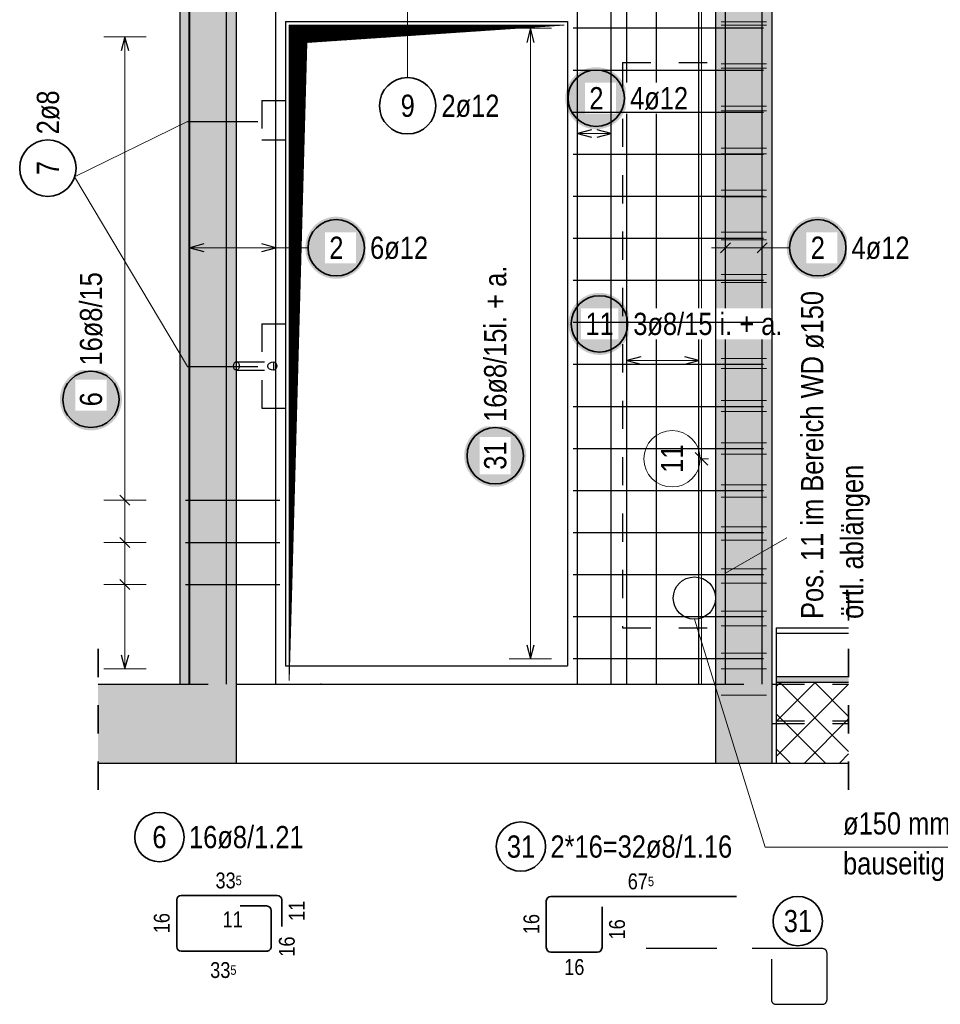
# Model space of a CAD drawing. Header units: millimetres. Extents: x -12.7 to 49.1, y -8.7 to 26.3.
# Tile 25 of 35: x 25.4 to 28.7, y 14.6 to 18.1. Entities that reach past the tile are written whole.
import ezdxf

# ---------------------------------------------------------------- set-up
doc = ezdxf.new("R2010")
doc.units = ezdxf.units.MM
doc.linetypes.add('HIDDEN', pattern=[0.375, 0.25, -0.125])
doc.layers.add('nplo Bewehrung', color=7, linetype='Continuous', lineweight=20)
doc.styles.add('Arial Narrow', font='ARIALN.TTF')

msp = doc.modelspace()

# ---------------------------------------------------------------- hatches: boundary and pattern name
at = {"lineweight": 13, "true_color": 0xd7ffd7}
for points in [[(26.1613, 15.7111), (26.1613, 18.7111), (25.9613, 18.7111), (25.9613, 15.7111)], [(28.0613, 15.7111), (28.0613, 18.7111), (27.8613, 18.7111), (27.8613, 15.7111)], [(25.671, 15.4311), (26.1613, 15.4311), (26.1613, 15.7111), (25.671, 15.7111)], [(28.0613, 15.7111), (27.8613, 15.7111), (27.8613, 15.4311), (28.0613, 15.4311)]]:
    msp.add_hatch(color=254, dxfattribs=at).paths.add_polyline_path(points)
at = {"lineweight": 13}
h = msp.add_hatch(dxfattribs=at)
h.set_pattern_fill('Mau', color=6, scale=0.01, angle=45, style=0, pattern_type=2)
h.set_pattern_definition([(45, (0, 0), (-0.00183847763, 0.00183847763), [])])
h.paths.add_polyline_path([(26.3488, 15.7236), (26.4113, 17.9861), (27.3238, 18.0486), (26.3488, 18.0486)])
at = {"lineweight": 25, "true_color": 0xffffff}
for points in [[(27.5481, 17.789), (27.5481, 17.7928), (27.5479, 17.7967), (27.5475, 17.8005), (27.5471, 17.8043), (27.5465, 17.8081), (27.5457, 17.8119), (27.5449, 17.8156), (27.5439, 17.8193), (27.5427, 17.823), (27.5415, 17.8266), (27.5401, 17.8302), (27.5386, 17.8337), (27.537, 17.8372), (27.5353, 17.8406), (27.5334, 17.844), (27.5314, 17.8473), (27.5293, 17.8505), (27.5271, 17.8537), (27.5248, 17.8567), (27.5224, 17.8597), (27.5199, 17.8626), (27.5173, 17.8654), (27.5145, 17.8681), (27.5117, 17.8707), (27.5088, 17.8733), (27.5059, 17.8757), (27.5028, 17.878), (27.4996, 17.8802), (27.4964, 17.8823), (27.4931, 17.8843), (27.4898, 17.8861), (27.4863, 17.8879), (27.4829, 17.8895), (27.4793, 17.891), (27.4757, 17.8924), (27.4721, 17.8936), (27.4684, 17.8947), (27.4647, 17.8957), (27.461, 17.8966), (27.4572, 17.8973), (27.4534, 17.8979), (27.4496, 17.8984), (27.4458, 17.8987), (27.442, 17.8989), (27.4381, 17.899), (27.4343, 17.8989), (27.4305, 17.8987), (27.4266, 17.8984), (27.4228, 17.8979), (27.419, 17.8973), (27.4153, 17.8966), (27.4115, 17.8957), (27.4078, 17.8947), (27.4041, 17.8936), (27.4005, 17.8924), (27.3969, 17.891), (27.3934, 17.8895), (27.3899, 17.8879), (27.3865, 17.8861), (27.3831, 17.8843), (27.3798, 17.8823), (27.3766, 17.8802), (27.3735, 17.878), (27.3704, 17.8757), (27.3674, 17.8733), (27.3645, 17.8707), (27.3617, 17.8681), (27.359, 17.8654), (27.3564, 17.8626), (27.3539, 17.8597), (27.3514, 17.8567), (27.3491, 17.8537), (27.3469, 17.8505), (27.3448, 17.8473), (27.3429, 17.844), (27.341, 17.8406), (27.3393, 17.8372), (27.3376, 17.8337), (27.3361, 17.8302), (27.3348, 17.8266), (27.3335, 17.823), (27.3324, 17.8193), (27.3314, 17.8156), (27.3305, 17.8119), (27.3298, 17.8081), (27.3292, 17.8043), (27.3287, 17.8005), (27.3284, 17.7967), (27.3282, 17.7928), (27.3281, 17.789), (27.3282, 17.7852), (27.3284, 17.7813), (27.3287, 17.7775), (27.3292, 17.7737), (27.3298, 17.7699), (27.3305, 17.7661), (27.3314, 17.7624), (27.3324, 17.7587), (27.3335, 17.755), (27.3348, 17.7514), (27.3361, 17.7478), (27.3376, 17.7443), (27.3393, 17.7408), (27.341, 17.7374), (27.3429, 17.734), (27.3448, 17.7307), (27.3469, 17.7275), (27.3491, 17.7243), (27.3514, 17.7213), (27.3539, 17.7183), (27.3564, 17.7154), (27.359, 17.7126), (27.3617, 17.7099), (27.3645, 17.7073), (27.3674, 17.7047), (27.3704, 17.7023), (27.3735, 17.7), (27.3766, 17.6978), (27.3798, 17.6957), (27.3831, 17.6937), (27.3865, 17.6919), (27.3899, 17.6901), (27.3934, 17.6885), (27.3969, 17.687), (27.4005, 17.6856), (27.4041, 17.6844), (27.4078, 17.6833), (27.4115, 17.6823), (27.4153, 17.6814), (27.419, 17.6807), (27.4228, 17.6801), (27.4266, 17.6796), (27.4305, 17.6793), (27.4343, 17.6791), (27.4381, 17.679), (27.442, 17.6791), (27.4458, 17.6793), (27.4496, 17.6796), (27.4534, 17.6801), (27.4572, 17.6807), (27.461, 17.6814), (27.4647, 17.6823), (27.4684, 17.6833), (27.4721, 17.6844), (27.4757, 17.6856), (27.4793, 17.687), (27.4829, 17.6885), (27.4863, 17.6901), (27.4898, 17.6919), (27.4931, 17.6937), (27.4964, 17.6957), (27.4996, 17.6978), (27.5028, 17.7), (27.5059, 17.7023), (27.5088, 17.7047), (27.5117, 17.7073), (27.5145, 17.7099), (27.5173, 17.7126), (27.5199, 17.7154), (27.5224, 17.7183), (27.5248, 17.7213), (27.5271, 17.7243), (27.5293, 17.7275), (27.5314, 17.7307), (27.5334, 17.734), (27.5353, 17.7374), (27.537, 17.7408), (27.5386, 17.7443), (27.5401, 17.7478), (27.5415, 17.7514), (27.5427, 17.755), (27.5439, 17.7587), (27.5449, 17.7624), (27.5457, 17.7661), (27.5465, 17.7699), (27.5471, 17.7737), (27.5475, 17.7775), (27.5479, 17.7813)], [(26.6259, 17.2586), (26.6258, 17.2625), (26.6256, 17.2663), (26.6253, 17.2701), (26.6248, 17.2739), (26.6242, 17.2777), (26.6235, 17.2815), (26.6226, 17.2852), (26.6216, 17.2889), (26.6205, 17.2926), (26.6192, 17.2962), (26.6179, 17.2998), (26.6164, 17.3034), (26.6147, 17.3068), (26.613, 17.3103), (26.6111, 17.3136), (26.6091, 17.3169), (26.6071, 17.3201), (26.6049, 17.3233), (26.6025, 17.3263), (26.6001, 17.3293), (26.5976, 17.3322), (26.595, 17.335), (26.5923, 17.3377), (26.5895, 17.3404), (26.5866, 17.3429), (26.5836, 17.3453), (26.5805, 17.3476), (26.5774, 17.3498), (26.5742, 17.3519), (26.5709, 17.3539), (26.5675, 17.3557), (26.5641, 17.3575), (26.5606, 17.3591), (26.5571, 17.3606), (26.5535, 17.362), (26.5499, 17.3632), (26.5462, 17.3644), (26.5425, 17.3654), (26.5387, 17.3662), (26.535, 17.367), (26.5312, 17.3676), (26.5274, 17.368), (26.5235, 17.3684), (26.5197, 17.3686), (26.5159, 17.3686), (26.512, 17.3686), (26.5082, 17.3684), (26.5044, 17.368), (26.5006, 17.3676), (26.4968, 17.367), (26.493, 17.3662), (26.4893, 17.3654), (26.4855, 17.3644), (26.4819, 17.3632), (26.4782, 17.362), (26.4747, 17.3606), (26.4711, 17.3591), (26.4676, 17.3575), (26.4642, 17.3557), (26.4609, 17.3539), (26.4576, 17.3519), (26.4544, 17.3498), (26.4512, 17.3476), (26.4481, 17.3453), (26.4452, 17.3429), (26.4423, 17.3404), (26.4394, 17.3377), (26.4367, 17.335), (26.4341, 17.3322), (26.4316, 17.3293), (26.4292, 17.3263), (26.4269, 17.3233), (26.4247, 17.3201), (26.4226, 17.3169), (26.4206, 17.3136), (26.4187, 17.3103), (26.417, 17.3068), (26.4154, 17.3034), (26.4139, 17.2998), (26.4125, 17.2962), (26.4112, 17.2926), (26.4101, 17.2889), (26.4091, 17.2852), (26.4083, 17.2815), (26.4075, 17.2777), (26.4069, 17.2739), (26.4065, 17.2701), (26.4061, 17.2663), (26.4059, 17.2625), (26.4059, 17.2586), (26.4059, 17.2548), (26.4061, 17.2509), (26.4065, 17.2471), (26.4069, 17.2433), (26.4075, 17.2395), (26.4083, 17.2358), (26.4091, 17.232), (26.4101, 17.2283), (26.4112, 17.2246), (26.4125, 17.221), (26.4139, 17.2174), (26.4154, 17.2139), (26.417, 17.2104), (26.4187, 17.207), (26.4206, 17.2036), (26.4226, 17.2003), (26.4247, 17.1971), (26.4269, 17.194), (26.4292, 17.1909), (26.4316, 17.1879), (26.4341, 17.185), (26.4367, 17.1822), (26.4394, 17.1795), (26.4423, 17.1769), (26.4452, 17.1744), (26.4481, 17.1719), (26.4512, 17.1696), (26.4544, 17.1674), (26.4576, 17.1653), (26.4609, 17.1634), (26.4642, 17.1615), (26.4676, 17.1598), (26.4711, 17.1581), (26.4747, 17.1566), (26.4782, 17.1553), (26.4819, 17.154), (26.4855, 17.1529), (26.4893, 17.1519), (26.493, 17.151), (26.4968, 17.1503), (26.5006, 17.1497), (26.5044, 17.1492), (26.5082, 17.1489), (26.512, 17.1487), (26.5159, 17.1486), (26.5197, 17.1487), (26.5235, 17.1489), (26.5274, 17.1492), (26.5312, 17.1497), (26.535, 17.1503), (26.5387, 17.151), (26.5425, 17.1519), (26.5462, 17.1529), (26.5499, 17.154), (26.5535, 17.1553), (26.5571, 17.1566), (26.5606, 17.1581), (26.5641, 17.1598), (26.5675, 17.1615), (26.5709, 17.1634), (26.5742, 17.1653), (26.5774, 17.1674), (26.5805, 17.1696), (26.5836, 17.1719), (26.5866, 17.1744), (26.5895, 17.1769), (26.5923, 17.1795), (26.595, 17.1822), (26.5976, 17.185), (26.6001, 17.1879), (26.6025, 17.1909), (26.6049, 17.194), (26.6071, 17.1971), (26.6091, 17.2003), (26.6111, 17.2036), (26.613, 17.207), (26.6147, 17.2104), (26.6164, 17.2139), (26.6179, 17.2174), (26.6192, 17.221), (26.6205, 17.2246), (26.6216, 17.2283), (26.6226, 17.232), (26.6235, 17.2358), (26.6242, 17.2395), (26.6248, 17.2433), (26.6253, 17.2471), (26.6256, 17.2509)], [(28.3335, 17.2586), (28.3334, 17.2625), (28.3332, 17.2663), (28.3329, 17.2701), (28.3324, 17.2739), (28.3318, 17.2777), (28.3311, 17.2815), (28.3302, 17.2852), (28.3292, 17.2889), (28.3281, 17.2926), (28.3268, 17.2962), (28.3255, 17.2998), (28.324, 17.3034), (28.3223, 17.3068), (28.3206, 17.3103), (28.3187, 17.3136), (28.3168, 17.3169), (28.3147, 17.3201), (28.3125, 17.3233), (28.3102, 17.3263), (28.3077, 17.3293), (28.3052, 17.3322), (28.3026, 17.335), (28.2999, 17.3377), (28.2971, 17.3404), (28.2942, 17.3429), (28.2912, 17.3453), (28.2881, 17.3476), (28.285, 17.3498), (28.2818, 17.3519), (28.2785, 17.3539), (28.2751, 17.3557), (28.2717, 17.3575), (28.2682, 17.3591), (28.2647, 17.3606), (28.2611, 17.362), (28.2575, 17.3632), (28.2538, 17.3644), (28.2501, 17.3654), (28.2463, 17.3662), (28.2426, 17.367), (28.2388, 17.3676), (28.235, 17.368), (28.2311, 17.3684), (28.2273, 17.3686), (28.2235, 17.3686), (28.2196, 17.3686), (28.2158, 17.3684), (28.212, 17.368), (28.2082, 17.3676), (28.2044, 17.367), (28.2006, 17.3662), (28.1969, 17.3654), (28.1932, 17.3644), (28.1895, 17.3632), (28.1858, 17.362), (28.1823, 17.3606), (28.1787, 17.3591), (28.1752, 17.3575), (28.1718, 17.3557), (28.1685, 17.3539), (28.1652, 17.3519), (28.162, 17.3498), (28.1588, 17.3476), (28.1557, 17.3453), (28.1528, 17.3429), (28.1499, 17.3404), (28.1471, 17.3377), (28.1443, 17.335), (28.1417, 17.3322), (28.1392, 17.3293), (28.1368, 17.3263), (28.1345, 17.3233), (28.1323, 17.3201), (28.1302, 17.3169), (28.1282, 17.3136), (28.1263, 17.3103), (28.1246, 17.3068), (28.123, 17.3034), (28.1215, 17.2998), (28.1201, 17.2962), (28.1189, 17.2926), (28.1177, 17.2889), (28.1167, 17.2852), (28.1159, 17.2815), (28.1151, 17.2777), (28.1145, 17.2739), (28.1141, 17.2701), (28.1137, 17.2663), (28.1135, 17.2625), (28.1135, 17.2586), (28.1135, 17.2548), (28.1137, 17.2509), (28.1141, 17.2471), (28.1145, 17.2433), (28.1151, 17.2395), (28.1159, 17.2358), (28.1167, 17.232), (28.1177, 17.2283), (28.1189, 17.2246), (28.1201, 17.221), (28.1215, 17.2174), (28.123, 17.2139), (28.1246, 17.2104), (28.1263, 17.207), (28.1282, 17.2036), (28.1302, 17.2003), (28.1323, 17.1971), (28.1345, 17.194), (28.1368, 17.1909), (28.1392, 17.1879), (28.1417, 17.185), (28.1443, 17.1822), (28.1471, 17.1795), (28.1499, 17.1769), (28.1528, 17.1744), (28.1557, 17.1719), (28.1588, 17.1696), (28.162, 17.1674), (28.1652, 17.1653), (28.1685, 17.1634), (28.1718, 17.1615), (28.1752, 17.1598), (28.1787, 17.1581), (28.1823, 17.1566), (28.1858, 17.1553), (28.1895, 17.154), (28.1932, 17.1529), (28.1969, 17.1519), (28.2006, 17.151), (28.2044, 17.1503), (28.2082, 17.1497), (28.212, 17.1492), (28.2158, 17.1489), (28.2196, 17.1487), (28.2235, 17.1486), (28.2273, 17.1487), (28.2311, 17.1489), (28.235, 17.1492), (28.2388, 17.1497), (28.2426, 17.1503), (28.2463, 17.151), (28.2501, 17.1519), (28.2538, 17.1529), (28.2575, 17.154), (28.2611, 17.1553), (28.2647, 17.1566), (28.2682, 17.1581), (28.2717, 17.1598), (28.2751, 17.1615), (28.2785, 17.1634), (28.2818, 17.1653), (28.285, 17.1674), (28.2881, 17.1696), (28.2912, 17.1719), (28.2942, 17.1744), (28.2971, 17.1769), (28.2999, 17.1795), (28.3026, 17.1822), (28.3052, 17.185), (28.3077, 17.1879), (28.3102, 17.1909), (28.3125, 17.194), (28.3147, 17.1971), (28.3168, 17.2003), (28.3187, 17.2036), (28.3206, 17.207), (28.3223, 17.2104), (28.324, 17.2139), (28.3255, 17.2174), (28.3268, 17.221), (28.3281, 17.2246), (28.3292, 17.2283), (28.3302, 17.232), (28.3311, 17.2358), (28.3318, 17.2395), (28.3324, 17.2433), (28.3329, 17.2471), (28.3332, 17.2509)], [(27.5593, 16.9886), (27.5593, 16.9925), (27.5591, 16.9963), (27.5587, 17.0001), (27.5583, 17.0039), (27.5577, 17.0077), (27.5569, 17.0115), (27.5561, 17.0153), (27.5551, 17.019), (27.554, 17.0226), (27.5527, 17.0263), (27.5513, 17.0298), (27.5498, 17.0334), (27.5482, 17.0369), (27.5465, 17.0403), (27.5446, 17.0436), (27.5426, 17.0469), (27.5405, 17.0502), (27.5383, 17.0533), (27.536, 17.0564), (27.5336, 17.0593), (27.5311, 17.0622), (27.5285, 17.0651), (27.5257, 17.0678), (27.5229, 17.0704), (27.52, 17.0729), (27.5171, 17.0753), (27.514, 17.0776), (27.5108, 17.0798), (27.5076, 17.0819), (27.5043, 17.0839), (27.501, 17.0858), (27.4976, 17.0875), (27.4941, 17.0891), (27.4905, 17.0906), (27.487, 17.092), (27.4833, 17.0933), (27.4797, 17.0944), (27.4759, 17.0954), (27.4722, 17.0962), (27.4684, 17.097), (27.4646, 17.0976), (27.4608, 17.098), (27.457, 17.0984), (27.4532, 17.0986), (27.4493, 17.0986), (27.4455, 17.0986), (27.4417, 17.0984), (27.4378, 17.098), (27.434, 17.0976), (27.4302, 17.097), (27.4265, 17.0962), (27.4227, 17.0954), (27.419, 17.0944), (27.4153, 17.0933), (27.4117, 17.092), (27.4081, 17.0906), (27.4046, 17.0891), (27.4011, 17.0875), (27.3977, 17.0858), (27.3943, 17.0839), (27.391, 17.0819), (27.3878, 17.0798), (27.3847, 17.0776), (27.3816, 17.0753), (27.3786, 17.0729), (27.3757, 17.0704), (27.3729, 17.0678), (27.3702, 17.0651), (27.3676, 17.0622), (27.3651, 17.0593), (27.3627, 17.0564), (27.3603, 17.0533), (27.3581, 17.0502), (27.3561, 17.0469), (27.3541, 17.0436), (27.3522, 17.0403), (27.3505, 17.0369), (27.3488, 17.0334), (27.3473, 17.0298), (27.346, 17.0263), (27.3447, 17.0226), (27.3436, 17.019), (27.3426, 17.0153), (27.3417, 17.0115), (27.341, 17.0077), (27.3404, 17.0039), (27.3399, 17.0001), (27.3396, 16.9963), (27.3394, 16.9925), (27.3393, 16.9886), (27.3394, 16.9848), (27.3396, 16.981), (27.3399, 16.9771), (27.3404, 16.9733), (27.341, 16.9695), (27.3417, 16.9658), (27.3426, 16.962), (27.3436, 16.9583), (27.3447, 16.9546), (27.346, 16.951), (27.3473, 16.9474), (27.3488, 16.9439), (27.3505, 16.9404), (27.3522, 16.937), (27.3541, 16.9336), (27.3561, 16.9303), (27.3581, 16.9271), (27.3603, 16.924), (27.3627, 16.9209), (27.3651, 16.9179), (27.3676, 16.915), (27.3702, 16.9122), (27.3729, 16.9095), (27.3757, 16.9069), (27.3786, 16.9044), (27.3816, 16.902), (27.3847, 16.8996), (27.3878, 16.8974), (27.391, 16.8954), (27.3943, 16.8934), (27.3977, 16.8915), (27.4011, 16.8898), (27.4046, 16.8881), (27.4081, 16.8866), (27.4117, 16.8853), (27.4153, 16.884), (27.419, 16.8829), (27.4227, 16.8819), (27.4265, 16.881), (27.4302, 16.8803), (27.434, 16.8797), (27.4378, 16.8792), (27.4417, 16.8789), (27.4455, 16.8787), (27.4493, 16.8786), (27.4532, 16.8787), (27.457, 16.8789), (27.4608, 16.8792), (27.4646, 16.8797), (27.4684, 16.8803), (27.4722, 16.881), (27.4759, 16.8819), (27.4797, 16.8829), (27.4833, 16.884), (27.487, 16.8853), (27.4905, 16.8866), (27.4941, 16.8881), (27.4976, 16.8898), (27.501, 16.8915), (27.5043, 16.8934), (27.5076, 16.8954), (27.5108, 16.8974), (27.514, 16.8996), (27.5171, 16.902), (27.52, 16.9044), (27.5229, 16.9069), (27.5257, 16.9095), (27.5285, 16.9122), (27.5311, 16.915), (27.5336, 16.9179), (27.536, 16.9209), (27.5383, 16.924), (27.5405, 16.9271), (27.5426, 16.9303), (27.5446, 16.9336), (27.5465, 16.937), (27.5482, 16.9404), (27.5498, 16.9439), (27.5513, 16.9474), (27.5527, 16.951), (27.554, 16.9546), (27.5551, 16.9583), (27.5561, 16.962), (27.5569, 16.9658), (27.5577, 16.9695), (27.5583, 16.9733), (27.5587, 16.9771), (27.5591, 16.981)], [(25.7558, 16.7209), (25.7557, 16.7247), (25.7555, 16.7286), (25.7552, 16.7324), (25.7547, 16.7362), (25.7541, 16.74), (25.7534, 16.7437), (25.7525, 16.7475), (25.7515, 16.7512), (25.7504, 16.7549), (25.7491, 16.7585), (25.7478, 16.7621), (25.7463, 16.7656), (25.7446, 16.7691), (25.7429, 16.7725), (25.741, 16.7759), (25.7391, 16.7792), (25.737, 16.7824), (25.7348, 16.7855), (25.7325, 16.7886), (25.73, 16.7916), (25.7275, 16.7945), (25.7249, 16.7973), (25.7222, 16.8), (25.7194, 16.8026), (25.7165, 16.8051), (25.7135, 16.8076), (25.7104, 16.8099), (25.7073, 16.8121), (25.7041, 16.8142), (25.7008, 16.8161), (25.6974, 16.818), (25.694, 16.8197), (25.6905, 16.8214), (25.687, 16.8229), (25.6834, 16.8242), (25.6798, 16.8255), (25.6761, 16.8266), (25.6724, 16.8276), (25.6686, 16.8285), (25.6649, 16.8292), (25.6611, 16.8298), (25.6573, 16.8303), (25.6535, 16.8306), (25.6496, 16.8308), (25.6458, 16.8309), (25.6419, 16.8308), (25.6381, 16.8306), (25.6343, 16.8303), (25.6305, 16.8298), (25.6267, 16.8292), (25.6229, 16.8285), (25.6192, 16.8276), (25.6155, 16.8266), (25.6118, 16.8255), (25.6082, 16.8242), (25.6046, 16.8229), (25.601, 16.8214), (25.5976, 16.8197), (25.5941, 16.818), (25.5908, 16.8161), (25.5875, 16.8142), (25.5843, 16.8121), (25.5811, 16.8099), (25.5781, 16.8076), (25.5751, 16.8051), (25.5722, 16.8026), (25.5694, 16.8), (25.5667, 16.7973), (25.564, 16.7945), (25.5615, 16.7916), (25.5591, 16.7886), (25.5568, 16.7855), (25.5546, 16.7824), (25.5525, 16.7792), (25.5505, 16.7759), (25.5487, 16.7725), (25.5469, 16.7691), (25.5453, 16.7656), (25.5438, 16.7621), (25.5424, 16.7585), (25.5412, 16.7549), (25.54, 16.7512), (25.539, 16.7475), (25.5382, 16.7437), (25.5375, 16.74), (25.5369, 16.7362), (25.5364, 16.7324), (25.536, 16.7286), (25.5358, 16.7247), (25.5358, 16.7209), (25.5358, 16.717), (25.536, 16.7132), (25.5364, 16.7094), (25.5369, 16.7056), (25.5375, 16.7018), (25.5382, 16.698), (25.539, 16.6943), (25.54, 16.6906), (25.5412, 16.6869), (25.5424, 16.6833), (25.5438, 16.6797), (25.5453, 16.6761), (25.5469, 16.6727), (25.5487, 16.6692), (25.5505, 16.6659), (25.5525, 16.6626), (25.5546, 16.6594), (25.5568, 16.6562), (25.5591, 16.6532), (25.5615, 16.6502), (25.564, 16.6473), (25.5667, 16.6445), (25.5694, 16.6418), (25.5722, 16.6391), (25.5751, 16.6366), (25.5781, 16.6342), (25.5811, 16.6319), (25.5843, 16.6297), (25.5875, 16.6276), (25.5908, 16.6256), (25.5941, 16.6238), (25.5976, 16.622), (25.601, 16.6204), (25.6046, 16.6189), (25.6082, 16.6175), (25.6118, 16.6163), (25.6155, 16.6151), (25.6192, 16.6141), (25.6229, 16.6133), (25.6267, 16.6125), (25.6305, 16.6119), (25.6343, 16.6115), (25.6381, 16.6111), (25.6419, 16.6109), (25.6458, 16.6109), (25.6496, 16.6109), (25.6535, 16.6111), (25.6573, 16.6115), (25.6611, 16.6119), (25.6649, 16.6125), (25.6686, 16.6133), (25.6724, 16.6141), (25.6761, 16.6151), (25.6798, 16.6163), (25.6834, 16.6175), (25.687, 16.6189), (25.6905, 16.6204), (25.694, 16.622), (25.6974, 16.6238), (25.7008, 16.6256), (25.7041, 16.6276), (25.7073, 16.6297), (25.7104, 16.6319), (25.7135, 16.6342), (25.7165, 16.6366), (25.7194, 16.6391), (25.7222, 16.6418), (25.7249, 16.6445), (25.7275, 16.6473), (25.73, 16.6502), (25.7325, 16.6532), (25.7348, 16.6562), (25.737, 16.6594), (25.7391, 16.6626), (25.741, 16.6659), (25.7429, 16.6692), (25.7446, 16.6727), (25.7463, 16.6761), (25.7478, 16.6797), (25.7491, 16.6833), (25.7504, 16.6869), (25.7515, 16.6906), (25.7525, 16.6943), (25.7534, 16.698), (25.7541, 16.7018), (25.7547, 16.7056), (25.7552, 16.7094), (25.7555, 16.7132)], [(27.1896, 16.5208), (27.1895, 16.5246), (27.1893, 16.5285), (27.189, 16.5323), (27.1885, 16.5361), (27.1879, 16.5399), (27.1872, 16.5437), (27.1863, 16.5474), (27.1853, 16.5511), (27.1842, 16.5548), (27.183, 16.5584), (27.1816, 16.562), (27.1801, 16.5655), (27.1785, 16.569), (27.1767, 16.5724), (27.1749, 16.5758), (27.1729, 16.5791), (27.1708, 16.5823), (27.1686, 16.5854), (27.1663, 16.5885), (27.1639, 16.5915), (27.1613, 16.5944), (27.1587, 16.5972), (27.156, 16.5999), (27.1532, 16.6025), (27.1503, 16.605), (27.1473, 16.6075), (27.1443, 16.6098), (27.1411, 16.612), (27.1379, 16.6141), (27.1346, 16.616), (27.1312, 16.6179), (27.1278, 16.6197), (27.1243, 16.6213), (27.1208, 16.6228), (27.1172, 16.6242), (27.1136, 16.6254), (27.1099, 16.6265), (27.1062, 16.6275), (27.1025, 16.6284), (27.0987, 16.6291), (27.0949, 16.6297), (27.0911, 16.6302), (27.0873, 16.6305), (27.0834, 16.6307), (27.0796, 16.6308), (27.0758, 16.6307), (27.0719, 16.6305), (27.0681, 16.6302), (27.0643, 16.6297), (27.0605, 16.6291), (27.0567, 16.6284), (27.053, 16.6275), (27.0493, 16.6265), (27.0456, 16.6254), (27.042, 16.6242), (27.0384, 16.6228), (27.0349, 16.6213), (27.0314, 16.6197), (27.028, 16.6179), (27.0246, 16.616), (27.0213, 16.6141), (27.0181, 16.612), (27.0149, 16.6098), (27.0119, 16.6075), (27.0089, 16.605), (27.006, 16.6025), (27.0032, 16.5999), (27.0005, 16.5972), (26.9979, 16.5944), (26.9953, 16.5915), (26.9929, 16.5885), (26.9906, 16.5854), (26.9884, 16.5823), (26.9863, 16.5791), (26.9843, 16.5758), (26.9825, 16.5724), (26.9807, 16.569), (26.9791, 16.5655), (26.9776, 16.562), (26.9762, 16.5584), (26.975, 16.5548), (26.9739, 16.5511), (26.9729, 16.5474), (26.972, 16.5437), (26.9713, 16.5399), (26.9707, 16.5361), (26.9702, 16.5323), (26.9699, 16.5285), (26.9697, 16.5246), (26.9696, 16.5208), (26.9697, 16.5169), (26.9699, 16.5131), (26.9702, 16.5093), (26.9707, 16.5055), (26.9713, 16.5017), (26.972, 16.4979), (26.9729, 16.4942), (26.9739, 16.4905), (26.975, 16.4868), (26.9762, 16.4832), (26.9776, 16.4796), (26.9791, 16.476), (26.9807, 16.4726), (26.9825, 16.4691), (26.9843, 16.4658), (26.9863, 16.4625), (26.9884, 16.4593), (26.9906, 16.4561), (26.9929, 16.4531), (26.9953, 16.4501), (26.9979, 16.4472), (27.0005, 16.4444), (27.0032, 16.4417), (27.006, 16.439), (27.0089, 16.4365), (27.0119, 16.4341), (27.0149, 16.4318), (27.0181, 16.4296), (27.0213, 16.4275), (27.0246, 16.4255), (27.028, 16.4237), (27.0314, 16.4219), (27.0349, 16.4203), (27.0384, 16.4188), (27.042, 16.4174), (27.0456, 16.4162), (27.0493, 16.415), (27.053, 16.4141), (27.0567, 16.4132), (27.0605, 16.4125), (27.0643, 16.4119), (27.0681, 16.4114), (27.0719, 16.4111), (27.0758, 16.4109), (27.0796, 16.4108), (27.0834, 16.4109), (27.0873, 16.4111), (27.0911, 16.4114), (27.0949, 16.4119), (27.0987, 16.4125), (27.1025, 16.4132), (27.1062, 16.4141), (27.1099, 16.415), (27.1136, 16.4162), (27.1172, 16.4174), (27.1208, 16.4188), (27.1243, 16.4203), (27.1278, 16.4219), (27.1312, 16.4237), (27.1346, 16.4255), (27.1379, 16.4275), (27.1411, 16.4296), (27.1443, 16.4318), (27.1473, 16.4341), (27.1503, 16.4365), (27.1532, 16.439), (27.156, 16.4417), (27.1587, 16.4444), (27.1613, 16.4472), (27.1639, 16.4501), (27.1663, 16.4531), (27.1686, 16.4561), (27.1708, 16.4593), (27.1729, 16.4625), (27.1749, 16.4658), (27.1767, 16.4691), (27.1785, 16.4726), (27.1801, 16.476), (27.1816, 16.4796), (27.183, 16.4832), (27.1842, 16.4868), (27.1853, 16.4905), (27.1863, 16.4942), (27.1872, 16.4979), (27.1879, 16.5017), (27.1885, 16.5055), (27.189, 16.5093), (27.1893, 16.5131)]]:
    msp.add_hatch(color=7, dxfattribs=at).paths.add_polyline_path(points)
at = {"lineweight": 13, "true_color": 0xffbf80}
msp.add_hatch(color=31, dxfattribs=at).paths.add_polyline_path([(28.333, 15.7175), (28.333, 15.7375), (28.0763, 15.7375), (28.0763, 15.7175)])
at = {"lineweight": 13}
h = msp.add_hatch(dxfattribs=at)
h.set_pattern_fill('FT', color=6, scale=0.01, angle=45, style=0, pattern_type=2)
h.set_pattern_definition([(45, (0, 0), (-0.06187184, 0.06187184), []), (135, (0, 0), (-0.06187184, -0.06187184), [])])
h.paths.add_polyline_path([(28.0763, 15.4311), (28.333, 15.4311), (28.333, 15.7175), (28.0763, 15.7175)])

# ---------------------------------------------------------------- linework, layer by layer
at = {"color": 9, "linetype": 'Continuous', "lineweight": 0}
for p, q in [((25.9933, 19.2611), (25.9933, 15.7111)), ((27.8113, 19.2611), (27.8113, 15.7111)), ((27.8334, 16.488), (27.7892, 16.5322)), ((27.8068, 16.5101), (27.8363, 16.5101))]:
    msp.add_line(p, q, dxfattribs=at)
at = {"color": 3, "linetype": 'Continuous', "lineweight": 25}
for p, q in [((25.9963, 15.7111), (25.9963, 19.2611)), ((25.9963, 15.7111), (25.9963, 19.2611)), ((26.1263, 15.7111), (26.1263, 19.2611)), ((26.1263, 15.7111), (26.1263, 19.2611)), ((26.3013, 15.7111), (26.3013, 19.2611)), ((26.3013, 15.7111), (26.3013, 19.2611)), ((27.3713, 15.7111), (27.3713, 19.2611)), ((27.3713, 15.7111), (27.3713, 19.2611)), ((27.546, 15.7111), (27.546, 19.2611)), ((27.6517, 15.7111), (27.6517, 19.2611)), ((27.8017, 15.7111), (27.8017, 19.2611)), ((27.8963, 15.7111), (27.8963, 19.2611)), ((27.8963, 15.7111), (27.8963, 19.2611)), ((28.0263, 15.7111), (28.0263, 19.2611)), ((28.0263, 15.7111), (28.0263, 19.2611)), ((25.9613, 18.7111), (25.9613, 15.7111)), ((26.1613, 18.7111), (26.1613, 15.7111)), ((26.3363, 18.0611), (26.3363, 15.7761)), ((26.3363, 18.0611), (27.3363, 18.0611)), ((27.3363, 18.0611), (27.3363, 15.7761)), ((27.2046, 18.0371), (27.1912, 17.9871)), ((27.218, 17.9871), (27.2046, 18.0371)), ((28.0313, 18.0371), (27.3563, 18.0371)), ((25.7665, 18.0071), (25.7531, 17.9571)), ((25.7799, 17.9571), (25.7665, 18.0071)), ((28.0313, 17.8879), (27.3563, 17.8879)), ((25.9877, 17.7059), (26.2377, 17.7059)), ((27.4213, 17.6774), (27.3713, 17.664)), ((27.4913, 17.664), (27.4413, 17.6774)), ((27.3713, 17.664), (27.4213, 17.6506)), ((27.4413, 17.6506), (27.4913, 17.664)), ((28.0313, 17.5897), (27.3563, 17.5897)), ((28.0313, 17.4405), (27.3563, 17.4405)), ((28.0313, 17.2914), (27.3563, 17.2914)), ((26.0463, 17.272), (25.9963, 17.2586)), ((25.9963, 17.2586), (26.0463, 17.2452)), ((26.3013, 17.2586), (26.2513, 17.272)), ((26.2513, 17.2452), (26.3013, 17.2586)), ((27.8786, 17.2409), (27.914, 17.2763)), ((27.8786, 17.2409), (27.914, 17.2763)), ((28.0086, 17.2409), (28.044, 17.2763)), ((28.0086, 17.2409), (28.044, 17.2763)), ((28.0313, 17.1423), (27.3563, 17.1423)), ((27.596, 16.872), (27.546, 16.8586)), ((27.8017, 16.8586), (27.7517, 16.872)), ((25.9877, 16.8374), (26.2377, 16.8374)), ((26.1653, 16.853), (26.1613, 16.854)), ((26.1688, 16.8498), (26.1653, 16.853)), ((26.1688, 16.8498), (26.1712, 16.8449)), ((26.1713, 16.8335), (26.169, 16.8286)), ((26.1712, 16.8449), (26.172, 16.8392)), ((26.172, 16.8392), (26.1713, 16.8335)), ((28.0313, 16.844), (27.3563, 16.844)), ((27.546, 16.8586), (27.596, 16.8452)), ((27.7517, 16.8452), (27.8017, 16.8586)), ((26.1655, 16.8253), (26.1614, 16.8241)), ((26.169, 16.8286), (26.1655, 16.8253)), ((28.0313, 16.6949), (27.3563, 16.6949)), ((28.0313, 16.5457), (27.3563, 16.5457)), ((25.7841, 16.3453), (25.7488, 16.3806)), ((28.0313, 16.3966), (27.3563, 16.3966)), ((25.9813, 16.3629), (26.3163, 16.3629)), ((28.0313, 16.2475), (27.3563, 16.2475)), ((25.7841, 16.1958), (25.7488, 16.2312)), ((25.9813, 16.2135), (26.3163, 16.2135)), ((25.7841, 16.0463), (25.7488, 16.0817)), ((28.0313, 16.0983), (27.3563, 16.0983)), ((25.9813, 16.064), (26.3163, 16.064)), ((28.0313, 15.9492), (27.3563, 15.9492)), ((28.0763, 15.9111), (28.0763, 15.8911)), ((28.0763, 15.9111), (28.333, 15.9111)), ((28.0763, 15.8911), (28.0763, 15.7375)), ((28.0763, 15.8911), (28.333, 15.8911)), ((27.1912, 15.8501), (27.2046, 15.8001)), ((27.2046, 15.8001), (27.218, 15.8501)), ((25.7531, 15.8151), (25.7665, 15.7651)), ((25.7665, 15.7651), (25.7799, 15.8151)), ((28.0313, 15.8001), (27.3563, 15.8001)), ((26.3363, 15.7761), (27.3363, 15.7761)), ((28.0763, 15.7375), (28.0763, 15.7175)), ((28.0763, 15.7375), (28.333, 15.7375)), ((28.0763, 15.7175), (28.0763, 15.4311)), ((28.0763, 15.7175), (28.333, 15.7175)), ((25.671, 15.7111), (25.9613, 15.7111)), ((26.1613, 15.7111), (26.1613, 15.4311)), ((26.1613, 15.7111), (26.3363, 15.7111)), ((26.3363, 15.7111), (27.3363, 15.7111)), ((27.3363, 15.7111), (27.8613, 15.7111)), ((27.8613, 15.7111), (27.8613, 15.4311)), ((28.0613, 15.7111), (28.0613, 15.4311)), ((28.0613, 15.7111), (28.0763, 15.7111)), ((28.0613, 15.5711), (28.0763, 15.5711)), ((25.671, 15.4311), (26.1613, 15.4311)), ((26.1613, 15.4311), (26.4613, 15.4311)), ((26.4613, 15.4311), (27.8613, 15.4311)), ((27.8613, 15.4311), (28.0613, 15.4311)), ((28.0613, 15.4311), (28.0763, 15.4311)), ((28.0763, 15.4311), (28.333, 15.4311))]:
    msp.add_line(p, q, dxfattribs=at)
at = {"color": 5, "linetype": 'Continuous', "lineweight": 18}
for p, q in [((26.769, 17.8624), (26.769, 18.1211)), ((27.2796, 18.0371), (27.1296, 18.0371)), ((27.2046, 15.8001), (27.2046, 18.0371)), ((25.8415, 18.0071), (25.6915, 18.0071)), ((25.7665, 18.0071), (25.7665, 15.7651)), ((25.9877, 17.7059), (25.588, 17.5098)), ((27.3713, 17.739), (27.3713, 17.589)), ((27.4913, 17.589), (27.4913, 17.739)), ((27.4913, 17.664), (27.3713, 17.664)), ((25.9963, 17.3336), (25.9963, 17.1836)), ((26.3013, 17.1836), (26.3013, 17.3336)), ((27.8963, 17.1836), (27.8963, 17.3336)), ((27.8963, 17.1836), (27.8963, 17.3336)), ((28.0263, 17.1836), (28.0263, 17.3336)), ((28.0263, 17.1836), (28.0263, 17.3336)), ((26.3013, 17.2586), (25.9963, 17.2586)), ((26.4159, 17.2586), (26.3013, 17.2586)), ((28.0763, 17.2586), (27.8463, 17.2586)), ((28.1235, 17.2586), (28.0763, 17.2586)), ((27.546, 16.9336), (27.546, 16.7836)), ((27.8017, 16.7836), (27.8017, 16.9336)), ((27.546, 16.8586), (27.8017, 16.8586)), ((25.8415, 16.3629), (25.6915, 16.3629)), ((25.8415, 16.2135), (25.6915, 16.2135)), ((28.114, 16.2302), (27.8936, 16.1033)), ((25.8415, 16.064), (25.6915, 16.064)), ((28.0375, 15.1326), (27.7863, 15.9411)), ((27.1296, 15.8001), (27.2796, 15.8001)), ((25.6915, 15.7651), (25.8415, 15.7651)), ((29.3529, 15.1326), (28.0375, 15.1326))]:
    msp.add_line(p, q, dxfattribs=at)
at = {"color": 6, "linetype": 'Continuous', "lineweight": 13}
for p, q in [((26.3488, 15.7236), (26.3488, 18.0486)), ((26.3488, 18.0486), (27.3238, 18.0486)), ((26.4113, 17.9861), (27.3238, 18.0486)), ((26.3488, 15.7236), (26.4113, 17.9861))]:
    msp.add_line(p, q, dxfattribs=at)
at = {"color": 3, "linetype": 'HIDDEN', "lineweight": 25, "ltscale": 0.25}
for p, q in [((27.5313, 17.9161), (27.5313, 15.9111)), ((27.5313, 17.9161), (27.8613, 17.9161)), ((26.2513, 17.7811), (26.2513, 17.6411)), ((26.2513, 17.7811), (26.3363, 17.7811)), ((26.2513, 17.6411), (26.3363, 17.6411)), ((26.2513, 16.9891), (26.2513, 16.6891)), ((26.2513, 16.9891), (26.3363, 16.9891)), ((26.1514, 16.8447), (26.1506, 16.8389)), ((26.1506, 16.8389), (26.1515, 16.8332)), ((26.1537, 16.8496), (26.1514, 16.8447)), ((26.1515, 16.8332), (26.1538, 16.8284)), ((26.1571, 16.8529), (26.1537, 16.8496)), ((26.1612, 16.8541), (26.1571, 16.8529)), ((26.1613, 16.854), (26.1612, 16.8541)), ((26.1612, 16.8541), (26.2938, 16.8541)), ((26.2728, 16.8389), (26.2743, 16.8447)), ((26.2745, 16.8332), (26.2728, 16.8389)), ((26.2743, 16.8447), (26.2788, 16.8496)), ((26.2791, 16.8284), (26.2745, 16.8332)), ((26.2788, 16.8496), (26.2856, 16.8529)), ((26.2856, 16.8529), (26.2936, 16.8541)), ((26.2938, 16.8541), (26.2936, 16.8541)), ((26.2938, 16.8541), (26.2938, 16.8241)), ((26.2938, 16.8541), (26.2978, 16.853)), ((26.3013, 16.8498), (26.2978, 16.853)), ((26.3013, 16.8498), (26.3037, 16.8449)), ((26.3037, 16.8335), (26.3015, 16.8286)), ((26.3037, 16.8449), (26.3045, 16.8392)), ((26.3045, 16.8392), (26.3037, 16.8335)), ((26.1573, 16.8252), (26.1538, 16.8284)), ((26.1614, 16.8241), (26.1573, 16.8252)), ((26.1614, 16.8241), (26.2939, 16.8241)), ((26.286, 16.8252), (26.2791, 16.8284)), ((26.2939, 16.8241), (26.286, 16.8252)), ((26.2938, 16.8241), (26.286, 16.8252)), ((26.2939, 16.8241), (26.2938, 16.8241)), ((26.298, 16.8253), (26.2939, 16.8241)), ((26.3015, 16.8286), (26.298, 16.8253)), ((26.2513, 16.6891), (26.3363, 16.6891)), ((27.5313, 15.9111), (27.8613, 15.9111)), ((25.9613, 15.7111), (26.1613, 15.7111)), ((27.8613, 15.7111), (28.0613, 15.7111)), ((28.0763, 15.7111), (28.333, 15.7111)), ((28.0763, 15.5811), (28.333, 15.5811)), ((28.0763, 15.5711), (28.333, 15.5711))]:
    msp.add_line(p, q, dxfattribs=at)
at = {"color": 2, "linetype": 'HIDDEN', "lineweight": 35, "ltscale": 0.25}
for p, q in [((28.333, 16.0361), (28.333, 15.3061)), ((25.671, 15.8361), (25.671, 15.3061))]:
    msp.add_line(p, q, dxfattribs=at)
at = {"color": 2, "linetype": 'Continuous', "lineweight": 35}
for p, q in [((25.9658, 14.9615), (26.3063, 14.9615)), ((27.2769, 14.9581), (27.9359, 14.9581)), ((25.9498, 14.78), (25.9498, 14.9455)), ((26.1748, 14.924), (26.2688, 14.924)), ((26.3223, 14.9455), (26.3223, 14.8515)), ((27.2609, 14.7766), (27.2609, 14.9421)), ((27.4584, 14.9206), (27.4584, 14.7766)), ((26.2848, 14.908), (26.2848, 14.78)), ((26.2688, 14.764), (25.9658, 14.764)), ((27.4424, 14.7606), (27.2769, 14.7606))]:
    msp.add_line(p, q, dxfattribs=at)
at = {"color": 3, "linetype": 'HIDDEN', "lineweight": 25}
for p, q in [((28.2405, 14.7728), (27.5815, 14.7728)), ((28.2565, 14.5913), (28.2565, 14.7568)), ((28.059, 14.7353), (28.059, 14.5913)), ((28.075, 14.5753), (28.2405, 14.5753))]:
    msp.add_line(p, q, dxfattribs=at)
at = {"color": 2, "linetype": 'Continuous', "lineweight": 35}
for centre, radius in [((27.4381, 17.789), 0.1), ((26.769, 17.7624), 0.1), ((25.493, 17.541), 0.1), ((26.5159, 17.2586), 0.1), ((28.2235, 17.2586), 0.1), ((27.4493, 16.9886), 0.1), ((25.6458, 16.7209), 0.1), ((27.0796, 16.5208), 0.1), ((25.8887, 15.1684), 0.0875), ((27.1706, 15.1348), 0.0875), ((28.1529, 14.8705), 0.0875)]:
    msp.add_circle(centre, radius, dxfattribs=at)
at = {"color": 9, "linetype": 'Continuous', "lineweight": 0}
for centre, radius in [((27.7068, 16.5101), 0.1), ((26.4613, 15.7111), 0.00111)]:
    msp.add_circle(centre, radius, dxfattribs=at)
at = {"color": 3, "linetype": 'Continuous', "lineweight": 25}
msp.add_circle((27.7863, 16.0161), 0.075, dxfattribs=at)
at = {"color": 2, "linetype": 'Continuous', "lineweight": 35}
for centre, start, end in [((25.9658, 14.9455), 90, 180), ((26.3063, 14.9455), 0.001, 90), ((27.2769, 14.9421), 90, 180), ((26.2688, 14.908), 0.001, 90), ((25.9658, 14.78), 180, 270), ((26.2688, 14.78), 270, 0.001), ((27.2769, 14.7766), 180, 270), ((27.4424, 14.7766), 270, 0)]:
    msp.add_arc(centre, 0.016, start, end, dxfattribs=at)
at = {"color": 3, "linetype": 'HIDDEN', "lineweight": 25}
for centre, start, end in [((28.2405, 14.7568), 0, 90), ((28.075, 14.5913), 180, 270), ((28.2405, 14.5913), 270, 0)]:
    msp.add_arc(centre, 0.016, start, end, dxfattribs=at)
at = {"layer": 'nplo Bewehrung', "color": 9, "linetype": 'Continuous', "lineweight": 0}
for p, q in [((27.8813, 18.06), (28.0413, 18.06)), ((27.8813, 18.0482), (28.0413, 18.0482)), ((27.8813, 17.9107), (28.0413, 17.9107)), ((27.8813, 17.896), (28.0413, 17.896)), ((27.8813, 17.7614), (28.0413, 17.7614)), ((27.8813, 17.7438), (28.0413, 17.7438)), ((27.8813, 17.6121), (28.0413, 17.6121)), ((27.8813, 17.5916), (28.0413, 17.5916)), ((27.8813, 17.4628), (28.0413, 17.4628)), ((27.8813, 17.4394), (28.0413, 17.4394)), ((27.8813, 17.3136), (28.0413, 17.3136)), ((27.8813, 17.2872), (28.0413, 17.2872)), ((27.8813, 17.1643), (28.0413, 17.1643)), ((27.8813, 17.135), (28.0413, 17.135)), ((27.8813, 17.015), (28.0413, 17.015)), ((27.8813, 16.9828), (28.0413, 16.9828)), ((27.8813, 16.8657), (28.0413, 16.8657)), ((27.8813, 16.8305), (28.0413, 16.8305)), ((27.8813, 16.7165), (28.0413, 16.7165)), ((27.8813, 16.6783), (28.0413, 16.6783)), ((27.8813, 16.5672), (28.0413, 16.5672)), ((27.8813, 16.5261), (28.0413, 16.5261)), ((27.8813, 16.4179), (28.0413, 16.4179)), ((27.8813, 16.3739), (28.0413, 16.3739)), ((27.8813, 16.2686), (28.0413, 16.2686)), ((27.8813, 16.2217), (28.0413, 16.2217)), ((27.8813, 16.1193), (28.0413, 16.1193)), ((27.8813, 16.0695), (28.0413, 16.0695)), ((27.8813, 15.9701), (28.0413, 15.9701)), ((27.8813, 15.9173), (28.0413, 15.9173)), ((27.8813, 15.8208), (28.0413, 15.8208)), ((27.8813, 15.7651), (28.0413, 15.7651)), ((27.8813, 15.6715), (28.0413, 15.6715))]:
    msp.add_line(p, q, dxfattribs=at)

# ---------------------------------------------------------------- texts
at = {"color": 2, "lineweight": 35, "style": 'Arial Narrow'}
for s, p in [('Pos. 11 im Bereich WD ø150', (28.2431, 15.9421)), ('örtl. ablängen', (28.3848, 15.9421))]:
    msp.add_text(s, height=0.07875, rotation=90, dxfattribs=at).set_placement(p)
for s, p in [('ø150 mm, nach Montage', (28.3134, 15.1775)), ('bauseitig verschließen', (28.3134, 15.0357))]:
    msp.add_text(s, height=0.07875, dxfattribs=at).set_placement(p)
at = {"color": 2, "lineweight": 35, "attachment_point": 1, "rotation": 90, "line_spacing_factor": 0.9, "style": 'Arial Narrow'}
for s, insert, char_height in [('2ø8', (25.4537, 17.661), 0.07875), ('7', (25.4537, 17.5162), 0.0788)]:
    msp.add_mtext(s, dxfattribs=dict(at, insert=insert, char_height=char_height))
at = {"color": 2, "lineweight": 35, "attachment_point": 1, "line_spacing_factor": 0.9, "style": 'Arial Narrow'}
for s, insert, char_height in [('9', (26.7442, 17.8017), 0.0788), ('2ø12', (26.889, 17.8017), 0.07875), ('6', (25.8638, 15.2078), 0.0788), ('16ø8/1.21', (25.9937, 15.2078), 0.07875), ('31', (27.121, 15.1742), 0.07875), ('2*16=32ø8/1.16', (27.2756, 15.1742), 0.07875), ('31', (28.1032, 14.9099), 0.07875)]:
    msp.add_mtext(s, dxfattribs=dict(at, insert=insert, char_height=char_height))
at = {"color": 2, "lineweight": 35, "insert": (25.6064, 16.8409), "char_height": 0.07875, "attachment_point": 1, "rotation": 90, "line_spacing_factor": 0.9, "style": 'Arial Narrow', "bg_fill": 3, "box_fill_scale": 1.2, "bg_fill_color": 256, "bg_fill_true_color": 13158600, "bg_fill_transparency": 0}
msp.add_mtext('16ø8/15', dxfattribs=at)
at = {"color": 9, "lineweight": 0, "insert": (27.6674, 16.4605), "char_height": 0.07875, "attachment_point": 1, "rotation": 90, "line_spacing_factor": 0.9, "style": 'Arial Narrow'}
msp.add_mtext('11', dxfattribs=at)
at = {"color": 3, "lineweight": 25, "char_height": 0.05625, "attachment_point": 1, "line_spacing_factor": 0.9, "style": 'Arial Narrow'}
for s, insert in [('33{\\A1;\\H.6x;\\S5;}', (26.0874, 15.0427)), ('67{\\A1;\\H.6x;\\S5;}', (27.5497, 15.0394)), ('11', (26.1127, 14.9047)), ('33{\\A1;\\H.6x;\\S5;}', (26.0686, 14.7249)), ('16', (27.3242, 14.7356))]:
    msp.add_mtext(s, dxfattribs=dict(at, insert=insert))
for s, insert, rotation in [('11', (26.3473, 14.871), 90.001), ('16', (25.8686, 14.8273), 90), ('16', (27.1797, 14.8239), 90), ('16', (27.4834, 14.8052), 90), ('16', (26.3122, 14.7442), 90.001)]:
    msp.add_mtext(s, dxfattribs=dict(at, insert=insert, rotation=rotation))

# ---------------------------------------------------------------- next in the draw order: linework, layer by layer
at = {"color": 5, "linetype": 'Continuous', "lineweight": 18}
msp.add_line((25.9877, 16.8374), (25.588, 17.5098), dxfattribs=at)

# ---------------------------------------------------------------- next in the draw order: texts
at = {"color": 2, "lineweight": 35, "attachment_point": 1, "line_spacing_factor": 0.9, "style": 'Arial Narrow', "bg_fill": 3, "box_fill_scale": 1.2, "bg_fill_color": 256, "bg_fill_true_color": 13158600, "bg_fill_transparency": 0}
for s, insert, char_height in [('2', (27.4133, 17.8284), 0.0788), ('4ø12', (27.5581, 17.8284), 0.07875), ('2', (26.4911, 17.298), 0.0788), ('6ø12', (26.6359, 17.298), 0.07875), ('2', (28.1987, 17.298), 0.0788), ('4ø12', (28.3435, 17.298), 0.07875)]:
    msp.add_mtext(s, dxfattribs=dict(at, insert=insert, char_height=char_height))
for s, insert, char_height, rotation in [('16ø8/15i. + a.', (27.0402, 16.6408), 0.07875, 90), ('11', (27.3997, 17.028), 0.07875, 359.9999), ('3ø8/15 i. + a.', (27.5693, 17.028), 0.07875, 359.9999), ('6', (25.6064, 16.6961), 0.0788, 90), ('31', (27.0402, 16.4712), 0.07875, 90)]:
    msp.add_mtext(s, dxfattribs=dict(at, insert=insert, char_height=char_height, rotation=rotation))

# ---------------------------------------------------------------- next in the draw order: linework, layer by layer
at = {"color": 3, "linetype": 'Continuous', "lineweight": 25}
for p, q in [((27.4913, 15.7111), (27.4913, 19.2611)), ((27.4913, 15.7111), (27.4913, 19.2611)), ((27.8613, 18.7111), (27.8613, 15.7111)), ((28.0613, 18.7111), (28.0613, 15.7111)), ((28.0313, 17.7388), (27.3563, 17.7388)), ((28.0313, 16.9931), (27.3563, 16.9931))]:
    msp.add_line(p, q, dxfattribs=at)

doc.saveas('drawing.dxf')
